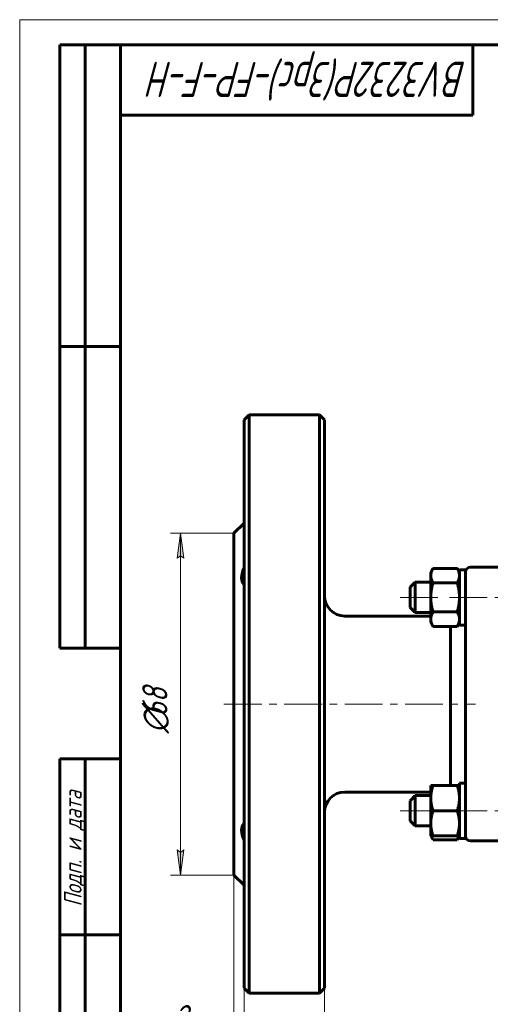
# Model space of a CAD drawing. Header units: millimetres. Extents: x 0 to 420, y 0 to 297.
# Tile 2 of 6: x 0 to 93, y 101 to 297. Entities that reach past the tile are written whole.
import ezdxf

# ---------------------------------------------------------------- set-up
doc = ezdxf.new("R2010")
doc.units = ezdxf.units.MM
for name, pattern in [('K5LT_AXLED', [12, 7.5, -1.5, 1.5, -1.5]), ('K5LT_BASIC', [0]), ('K5LT_THIN', [0])]:
    doc.linetypes.add(name, pattern=pattern)
doc.layers.add('Системный слой', color=7, linetype='Continuous')
doc.layers.add('Системный слой (1)', color=7, linetype='Continuous', true_color=0x6c6c6c)
doc.styles.add('KDIMTEXTSTYLE', font='GOST_AU.SHX', dxfattribs={"width": 0.96, "oblique": 15, "height": 5})
doc.styles.add('KTEXTSTYLE', font='GOST_AU.SHX', dxfattribs={"width": 0.96, "height": 5})
doc.dimstyles.new('KDIMSTYLE (1.00)', dxfattribs={"dimtxt": 5, "dimasz": 1, "dimexe": 2, "dimexo": 0, "dimgap": 1, "dimtad": 1, "dimtxsty": 'KDIMTEXTSTYLE', "dimsah": 1, "dimcen": 0, "dimdle": 1, "dimadec": 0, "dimazin": 0, "dimtfac": 0.667, "dimtmove": 0, "dimatfit": 3, "dimfxl": 1, "dimtvp": 1, "dimtolj": 1, "dimtzin": 0, "dimarcsym": 0})

# ---------------------------------------------------------------- blocks, each defined once
blk = doc.blocks.new('U2')
at = {"layer": 'Системный слой (1)', "color": 150, "linetype": 'K5LT_BASIC', "lineweight": 60, "true_color": 0x0080ff}
for p, q in [((87.37, 187.63), (87.37, 182.13)), ((87.37, 182.13), (87.37, 176.63))]:
    blk.add_line(p, q, dxfattribs=at)
blk = doc.blocks.new('D0')
at = {"layer": 'Системный слой (1)'}
for points in [[(47.07, 66.22), (47.57, 66.87), (42.57, 66.22), (47.57, 65.56)], [(202.57, 66.22), (197.57, 66.87), (198.07, 66.22), (197.57, 65.56)]]:
    blk.add_hatch(color=7, dxfattribs=at).paths.add_polyline_path(points)
at = {"layer": 'Системный слой (1)', "color": 7, "linetype": 'K5LT_THIN', "lineweight": 18}
for p, q in [((42.57, 126.91), (42.57, 64.22)), ((202.57, 126.91), (202.57, 64.22)), ((42.57, 66.22), (47.57, 66.87)), ((47.57, 66.87), (47.07, 66.22)), ((198.07, 66.22), (197.57, 66.87)), ((197.57, 66.87), (202.57, 66.22)), ((47.57, 65.56), (42.57, 66.22)), ((42.57, 66.22), (202.57, 66.22)), ((47.07, 66.22), (47.57, 65.56)), ((202.57, 66.22), (197.57, 65.56)), ((197.57, 65.56), (198.07, 66.22))]:
    blk.add_line(p, q, dxfattribs=at)
blk.add_wipeout([(112.93, 67.22), (112.93, 74.6), (131.44, 74.6), (131.44, 67.22)]).dxf.layer = 'Системный слой (1)'
at = {"layer": 'Системный слой (1)', "color": 7, "char_height": 5, "attachment_point": 1, "style": 'KTEXTSTYLE'}
for s, insert in [('\\H5.0;\\W1.000;\\Q15;\\Q15;\\W0.965;160', (112.93, 73.8)), ('\\H5.0;\\W1.000;\\Q15;\\Q15;\\W0.965;±', (121.53, 73.8)), ('\\H5.0;\\W1.000;\\Q15;\\Q15;\\W0.965;1,5', (124.44, 73.8))]:
    blk.add_mtext(s, dxfattribs=dict(at, insert=insert))
blk = doc.blocks.new('KDIMARROW_01')
at = {"layer": 'Системный слой'}
blk.add_hatch(color=0, dxfattribs=at).paths.add_polyline_path([(-5, -0.66), (0, 0), (-5, 0.66), (-4.5, 0)])
at = {"layer": 'Системный слой', "color": 0, "linetype": 'K5LT_THIN', "lineweight": 18}
for p, q in [((-4.5, 0), (-5, 0.66)), ((-5, 0.66), (0, 0)), ((0, 0), (-5, -0.66)), ((-5, -0.66), (-4.5, 0))]:
    blk.add_line(p, q, dxfattribs=at)
at = {"layer": 'Системный слой (1)', "color": 0, "linetype": 'K5LT_THIN', "lineweight": 18}
blk.add_line((330.84, 160.91), (329.84, 160.91), dxfattribs=at)
blk = doc.blocks.new('D1')
at = {"layer": 'Системный слой (1)', "color": 7, "linetype": 'K5LT_THIN', "lineweight": 18}
for p, q in [((42.57, 126.91), (42.57, 77.33)), ((60.57, 104.41), (60.57, 77.33)), ((47.57, 78.67), (42.57, 79.33)), ((42.57, 79.33), (60.57, 79.33)), ((47.07, 79.33), (47.57, 78.67)), ((60.57, 79.33), (55.57, 78.67)), ((55.57, 78.67), (56.07, 79.33))]:
    blk.add_line(p, q, dxfattribs=at)
blk.add_wipeout([(48.02, 80.33), (48.02, 87.71), (54.84, 87.71), (54.84, 80.33)]).dxf.layer = 'Системный слой (1)'
at = {"layer": 'Системный слой (1)'}
for points in [[(42.57, 79.33), (47.57, 79.99), (47.07, 79.33), (47.57, 78.67)], [(60.57, 79.33), (55.57, 79.99), (56.07, 79.33), (55.57, 78.67)]]:
    blk.add_hatch(color=7, dxfattribs=at).paths.add_polyline_path(points)
at = {"layer": 'Системный слой (1)', "color": 7, "linetype": 'K5LT_THIN', "lineweight": 18}
for p, q in [((42.57, 79.33), (47.57, 79.99)), ((47.57, 79.99), (47.07, 79.33)), ((56.07, 79.33), (55.57, 79.99)), ((55.57, 79.99), (60.57, 79.33))]:
    blk.add_line(p, q, dxfattribs=at)
at = {"layer": 'Системный слой (1)', "color": 7, "insert": (48.02, 86.92), "char_height": 5, "attachment_point": 1, "style": 'KTEXTSTYLE'}
blk.add_mtext('\\H5.0;\\W1.000;\\Q15;\\Q15;\\W0.965;18', dxfattribs=at)
blk = doc.blocks.new('D2')
at = {"layer": 'Системный слой (1)'}
for points in [[(37.57, 92.82), (42.57, 93.48), (37.57, 94.14), (38.07, 93.48)], [(49.07, 93.48), (49.57, 92.82), (44.57, 93.48), (49.57, 94.14)]]:
    blk.add_hatch(color=7, dxfattribs=at).paths.add_polyline_path(points)
at = {"layer": 'Системный слой (1)', "color": 7, "linetype": 'K5LT_THIN', "lineweight": 18}
for p, q in [((42.57, 126.91), (42.57, 91.48)), ((44.57, 104.41), (44.57, 91.48)), ((42.57, 93.48), (37.57, 94.14)), ((37.57, 94.14), (38.07, 93.48)), ((49.57, 94.14), (44.57, 93.48)), ((49.07, 93.48), (49.57, 94.14)), ((37.57, 93.48), (28.58, 93.48)), ((42.57, 93.48), (35.57, 93.48)), ((38.07, 93.48), (37.57, 92.82)), ((37.57, 92.82), (42.57, 93.48)), ((42.57, 93.48), (37.57, 93.48)), ((42.57, 93.48), (44.57, 93.48)), ((44.57, 93.48), (49.57, 92.82)), ((44.57, 93.48), (51.57, 93.48)), ((49.57, 92.82), (49.07, 93.48))]:
    blk.add_line(p, q, dxfattribs=at)
blk.add_wipeout([(30.58, 94.48), (30.58, 101.86), (35.37, 101.86), (35.37, 94.48)]).dxf.layer = 'Системный слой (1)'
at = {"layer": 'Системный слой (1)', "color": 7, "insert": (30.58, 101.07), "char_height": 5, "attachment_point": 1, "style": 'KTEXTSTYLE'}
blk.add_mtext('\\H5.0;\\W1.000;\\Q15;\\Q15;\\W0.965;2', dxfattribs=at)
blk = doc.blocks.new('D4')
at = {"layer": 'Системный слой (1)'}
for points in [[(32.6, 189.91), (31.94, 194.91), (31.28, 189.91), (31.94, 190.41)], [(31.94, 126.91), (32.6, 131.91), (31.94, 131.41), (31.28, 131.91)]]:
    blk.add_hatch(color=7, dxfattribs=at).paths.add_polyline_path(points)
at = {"layer": 'Системный слой (1)', "color": 7, "linetype": 'K5LT_THIN', "lineweight": 18}
for p, q in [((42.57, 194.91), (29.94, 194.91)), ((31.28, 189.91), (31.94, 194.91)), ((31.94, 194.91), (32.6, 189.91)), ((31.94, 126.91), (31.94, 194.91)), ((31.94, 190.41), (31.28, 189.91)), ((32.6, 189.91), (31.94, 190.41)), ((31.94, 126.91), (31.28, 131.91)), ((31.28, 131.91), (31.94, 131.41)), ((31.94, 131.41), (32.6, 131.91)), ((32.6, 131.91), (31.94, 126.91)), ((42.57, 126.91), (29.94, 126.91))]:
    blk.add_line(p, q, dxfattribs=at)
blk.add_wipeout([(30.94, 155.11), (23.56, 155.11), (23.56, 166.25), (30.94, 166.25)]).dxf.layer = 'Системный слой (1)'
at = {"layer": 'Системный слой (1)', "color": 7, "char_height": 5, "attachment_point": 1, "rotation": 90, "style": 'KTEXTSTYLE'}
for s, insert in [('\\H5.0;\\W1.000;\\Q15;\\Q15;\\W0.965;68', (24.35, 158.42)), ('\\H5.0;\\W1.000;\\Q15;\\Q15;\\W0.965;∅', (24.35, 155.11))]:
    blk.add_mtext(s, dxfattribs=dict(at, insert=insert))
blk = doc.blocks.new('U15')
at = {"layer": 'Системный слой (1)', "color": 150, "linetype": 'K5LT_BASIC', "lineweight": 60, "true_color": 0x0080ff}
for p, q in [((86.93, 133.93), (87.07, 134.2)), ((87.07, 134.2), (87.19, 134.45)), ((87.19, 134.45), (87.27, 134.7))]:
    blk.add_line(p, q, dxfattribs=at)
blk = doc.blocks.new('U16')
at = {"layer": 'Системный слой (1)', "color": 150, "linetype": 'K5LT_BASIC', "lineweight": 60, "true_color": 0x0080ff}
for p, q in [((81.78, 134.7), (81.86, 134.45)), ((81.86, 134.45), (81.98, 134.2)), ((81.98, 134.2), (82.12, 133.93))]:
    blk.add_line(p, q, dxfattribs=at)
blk = doc.blocks.new('U34')
at = {"color": 7, "linetype": 'K5LT_THIN', "lineweight": 18}
for p, q in [((0, 0), (0, 297)), ((0, 297), (420, 297))]:
    blk.add_line(p, q, dxfattribs=at)
at = {"color": 150, "linetype": 'K5LT_BASIC', "lineweight": 60, "true_color": 0x0080ff}
for p, q in [((8, 172), (8, 292)), ((20, 292), (8, 292)), ((13, 172), (13, 292)), ((20, 5), (20, 292)), ((20, 292), (415, 292)), ((90, 292), (90, 278)), ((90, 278), (20, 278)), ((20, 232), (8, 232)), ((20, 172), (8, 172)), ((8, 5), (8, 150)), ((20, 150), (8, 150)), ((13, 5), (13, 150)), ((20, 115), (8, 115))]:
    blk.add_line(p, q, dxfattribs=at)
at = {"color": 7, "attachment_point": 1, "style": 'KTEXTSTYLE'}
for s, insert, char_height, rotation in [('\\H5.0;\\W1.000;\\Q15;\\Q15;\\W0.833;\\H7.00;BV3232P(3pc)-FP-F-H', (88.83, 281.64), 7, 180), ('\\H5.0;\\W1.000;\\Q15;\\Q15;\\W0.965;\\H3.50;Подп. и дата', (8.82, 120.66), 3.5, 90)]:
    blk.add_mtext(s, dxfattribs=dict(at, insert=insert, char_height=char_height, rotation=rotation))

msp = doc.modelspace()

# ---------------------------------------------------------------- linework, layer by layer
at = {"layer": 'Системный слой (1)', "color": 150, "linetype": 'K5LT_BASIC', "lineweight": 60, "true_color": 0x0080ff}
for p, q in [((44.574, 217.414), (45.574, 218.414)), ((44.574, 217.414), (44.574, 104.414)), ((45.574, 160.914), (45.574, 218.414)), ((45.574, 218.414), (59.574, 218.414)), ((59.574, 218.414), (59.574, 160.914)), ((60.574, 217.414), (59.574, 218.414)), ((60.574, 104.414), (60.574, 217.414)), ((42.574, 194.914), (44.574, 196.914)), ((42.574, 126.914), (42.574, 194.914)), ((89.574, 188.127), (96.574, 188.127)), ((81.674, 187.127), (82.12, 187.901)), ((81.674, 186.457), (81.674, 187.127)), ((81.674, 182.127), (81.674, 186.457)), ((82.12, 187.901), (86.927, 187.901)), ((87.374, 187.127), (86.927, 187.901)), ((88.574, 187.627), (87.374, 187.627)), ((88.574, 187.627), (88.574, 182.127)), ((77.574, 184.127), (78.574, 185.127)), ((77.574, 184.127), (77.574, 180.127)), ((81.674, 185.127), (78.574, 185.127)), ((78.574, 182.127), (78.574, 185.127)), ((82.12, 185.014), (86.927, 185.014)), ((78.574, 179.127), (78.574, 182.127)), ((81.674, 177.797), (81.674, 182.127)), ((88.574, 182.127), (88.574, 177.998)), ((64.574, 178.414), (81.674, 178.414)), ((77.574, 180.127), (78.574, 179.127)), ((81.674, 179.127), (78.574, 179.127)), ((82.12, 179.24), (86.927, 179.24)), ((81.674, 177.127), (81.674, 177.797)), ((81.674, 177.127), (82.12, 176.354)), ((82.12, 176.354), (86.927, 176.354)), ((85.574, 176.354), (85.574, 160.914)), ((87.374, 177.127), (86.927, 176.354)), ((88.574, 176.627), (87.374, 176.627)), ((88.574, 177.998), (88.574, 173.024)), ((88.574, 173.024), (88.574, 169.251)), ((88.574, 169.251), (88.574, 152.577)), ((45.574, 103.414), (45.574, 160.914)), ((59.574, 160.914), (59.574, 103.414)), ((85.574, 160.914), (85.574, 144.701)), ((88.574, 152.577), (88.574, 148.803)), ((88.574, 148.803), (88.574, 143.83)), ((87.374, 145.201), (87.374, 134.201)), ((88.574, 145.201), (87.374, 145.201)), ((64.574, 143.414), (81.674, 143.414)), ((81.674, 144.701), (82.12, 144.701)), ((81.674, 142.201), (81.674, 144.701)), ((82.12, 144.701), (86.927, 144.701)), ((86.927, 144.701), (87.374, 144.701)), ((88.574, 143.83), (88.574, 134.201)), ((77.574, 141.701), (78.574, 142.701)), ((77.574, 141.701), (77.574, 137.701)), ((81.674, 142.701), (78.574, 142.701)), ((78.574, 139.701), (78.574, 142.701)), ((81.674, 137.201), (81.674, 142.201)), ((78.574, 136.701), (78.574, 139.701)), ((82.12, 139.701), (86.927, 139.701)), ((77.574, 137.701), (78.574, 136.701)), ((81.674, 134.701), (81.674, 137.201)), ((81.674, 136.701), (78.574, 136.701)), ((82.12, 134.701), (81.674, 134.701)), ((81.674, 134.701), (82.12, 133.927)), ((82.12, 134.701), (86.927, 134.701)), ((82.12, 133.927), (86.927, 133.927)), ((87.374, 134.701), (86.927, 134.701)), ((87.374, 134.701), (86.927, 133.927)), ((88.574, 134.201), (87.374, 134.201)), ((89.574, 133.701), (96.574, 133.701)), ((42.574, 126.914), (44.574, 124.914)), ((44.574, 104.414), (45.574, 103.414)), ((60.574, 104.414), (59.574, 103.414)), ((45.574, 103.414), (59.574, 103.414))]:
    msp.add_line(p, q, dxfattribs=at)
at = {"layer": 'Системный слой (1)', "color": 30, "linetype": 'K5LT_AXLED', "lineweight": 18, "true_color": 0xff8000}
for p, q in [((75.574, 182.127), (83.674, 182.127)), ((85.374, 182.127), (159.774, 182.127)), ((75.574, 139.701), (83.674, 139.701)), ((85.374, 139.701), (159.774, 139.701))]:
    msp.add_line(p, q, dxfattribs=at)
at = {"layer": 'Системный слой (1)', "color": 150, "linetype": 'K5LT_BASIC', "lineweight": 60, "true_color": 0x0080ff}
for centre, radius, start, end in [((89.574, 187.127), 1, 90, 180), ((64.574, 182.414), 4, 180, 270), ((64.574, 139.414), 4, 90, 180), ((89.574, 134.701), 1, 180, 270)]:
    msp.add_arc(centre, radius, start, end, dxfattribs=at)
for points in [[(44.574, 188.003), (44.558, 187.968), (44.543, 187.933), (44.236, 187.217), (44.074, 186.56), (44.074, 185.472), (44.236, 185.006), (44.543, 184.657), (44.558, 184.64), (44.574, 184.624)], [(44.574, 137.204), (44.558, 137.188), (44.543, 137.171), (44.236, 136.822), (44.074, 136.356), (44.074, 135.268), (44.236, 134.61), (44.543, 133.895), (44.558, 133.859), (44.574, 133.824)]]:
    msp.add_open_spline(points, degree=3, knots=[0.90908131, 0.90908131, 0.90908131, 0.90908131, 0.92097596, 0.92097596, 1.15178953, 1.15178953, 1.3826031, 1.3826031, 1.39449775, 1.39449775, 1.39449775, 1.39449775], dxfattribs=at)
for points in [[(82.12, 187.901), (81.674, 187.127), (81.674, 186.457)], [(81.674, 186.457), (81.674, 185.787), (82.12, 185.014)], [(87.374, 186.457), (87.374, 187.127), (86.927, 187.901)], [(86.927, 185.014), (87.374, 185.787), (87.374, 186.457)], [(82.12, 185.014), (81.674, 183.467), (81.674, 182.127)], [(87.374, 182.127), (87.374, 183.467), (86.927, 185.014)], [(81.674, 182.127), (81.674, 180.787), (82.12, 179.24)], [(86.927, 179.24), (87.374, 180.787), (87.374, 182.127)], [(82.12, 179.24), (81.674, 178.467), (81.674, 177.797)], [(87.374, 177.797), (87.374, 178.467), (86.927, 179.24)], [(81.674, 177.797), (81.674, 177.127), (82.12, 176.354)], [(86.927, 176.354), (87.374, 177.127), (87.374, 177.797)], [(82.12, 144.701), (81.674, 143.361), (81.674, 142.201)], [(87.374, 142.201), (87.374, 143.361), (86.927, 144.701)], [(81.674, 142.201), (81.674, 141.04), (82.12, 139.701)], [(86.927, 139.701), (87.374, 141.04), (87.374, 142.201)], [(82.12, 139.701), (81.674, 138.361), (81.674, 137.201)], [(87.374, 137.201), (87.374, 138.361), (86.927, 139.701)], [(81.674, 137.201), (81.674, 136.04), (82.12, 134.701)], [(86.927, 134.701), (87.374, 136.04), (87.374, 137.201)]]:
    msp.add_rational_spline(points, [1, 1.0379548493, 1], degree=2, dxfattribs=at)

# ---------------------------------------------------------------- block references
at = {"layer": 'Системный слой (1)'}
for name in ['U2', 'U16', 'U15']:
    msp.add_blockref(name, (0, 0), dxfattribs=at)

# ---------------------------------------------------------------- next in the draw order: dimensions: what is measured, and where the dimension line sits
at = {"layer": 'Системный слой (1)', "color": 7}
dim = msp.add_linear_dim(base=(42.574, 66.216), p1=(202.574, 126.914), p2=(42.574, 126.914), text='\\H5.0;\\W0.965;\\Q15;\\H5.0;\\W0.965;\\Q15;\\Q15;160\\H0.65x;\\S-1,5^ +1,5;\\H1.5x;', dimstyle='KDIMSTYLE (1.00)', override={"dimexo": 0, "dimblk1": 'KDIMARROW_01', "dimblk2": 'KDIMARROW_01', "dimse1": 0, "dimse2": 0, "dimclrt": 7, "dimtolj": 1}, dxfattribs=at)
dim.commit()
dim.dimension.update_dxf_attribs({"geometry": 'D0', "text_midpoint": (122.574, 66.216), "dimtype": 160})

# ---------------------------------------------------------------- next in the draw order: dimensions: what is measured, and where the dimension line sits
dim = msp.add_linear_dim(base=(42.574, 79.329), p1=(60.574, 104.414), p2=(42.574, 126.914), text='\\H5.0;\\W0.965;\\Q15;\\H5.0;\\W0.965;\\Q15;\\Q15;18', dimstyle='KDIMSTYLE (1.00)', override={"dimexo": 0, "dimblk1": 'KDIMARROW_01', "dimblk2": 'KDIMARROW_01', "dimse1": 0, "dimse2": 0, "dimclrt": 7, "dimtolj": 1}, dxfattribs=at)
dim.commit()
dim.dimension.update_dxf_attribs({"geometry": 'D1', "text_midpoint": (51.574, 79.329), "dimtype": 160})

# ---------------------------------------------------------------- next in the draw order: dimensions: what is measured, and where the dimension line sits
dim = msp.add_linear_dim(base=(42.574, 93.478), p1=(44.574, 104.414), p2=(42.574, 126.914), text='\\H5.0;\\W0.965;\\Q15;\\H5.0;\\W0.965;\\Q15;\\Q15;2', dimstyle='KDIMSTYLE (1.00)', override={"dimexo": 0, "dimtoh": 1, "dimblk1": 'KDIMARROW_01', "dimblk2": 'KDIMARROW_01', "dimse1": 0, "dimse2": 0, "dimclrt": 7, "dimtmove": 1, "dimtolj": 1}, dxfattribs=at)
dim.commit()
dim.dimension.update_dxf_attribs({"geometry": 'D2', "text_midpoint": (33.076, 93.478), "dimtype": 160})

# ---------------------------------------------------------------- next in the draw order: dimensions: what is measured, and where the dimension line sits
dim = msp.add_linear_dim(base=(31.942, 126.914), p1=(42.574, 194.914), p2=(42.574, 126.914), angle=90, text='\\H5.0;\\W0.965;\\Q15;∅\\H5.0;\\W0.965;\\Q15;\\Q15;68', dimstyle='KDIMSTYLE (1.00)', override={"dimexo": 0, "dimblk1": 'KDIMARROW_01', "dimblk2": 'KDIMARROW_01', "dimse1": 0, "dimse2": 0, "dimclrt": 7, "dimtolj": 1}, dxfattribs=at)
dim.commit()
dim.dimension.update_dxf_attribs({"geometry": 'D4', "text_midpoint": (31.942, 160.914), "dimtype": 160})

# ---------------------------------------------------------------- next in the draw order: linework, layer by layer
at = {"layer": 'Системный слой (1)', "color": 30, "linetype": 'K5LT_AXLED', "lineweight": 18, "true_color": 0xff8000}
msp.add_line((40.574, 160.914), (90.574, 160.914), dxfattribs=at)

# ---------------------------------------------------------------- next in the draw order: block references
msp.add_blockref('U34', (0, 0))

doc.saveas('drawing.dxf')
